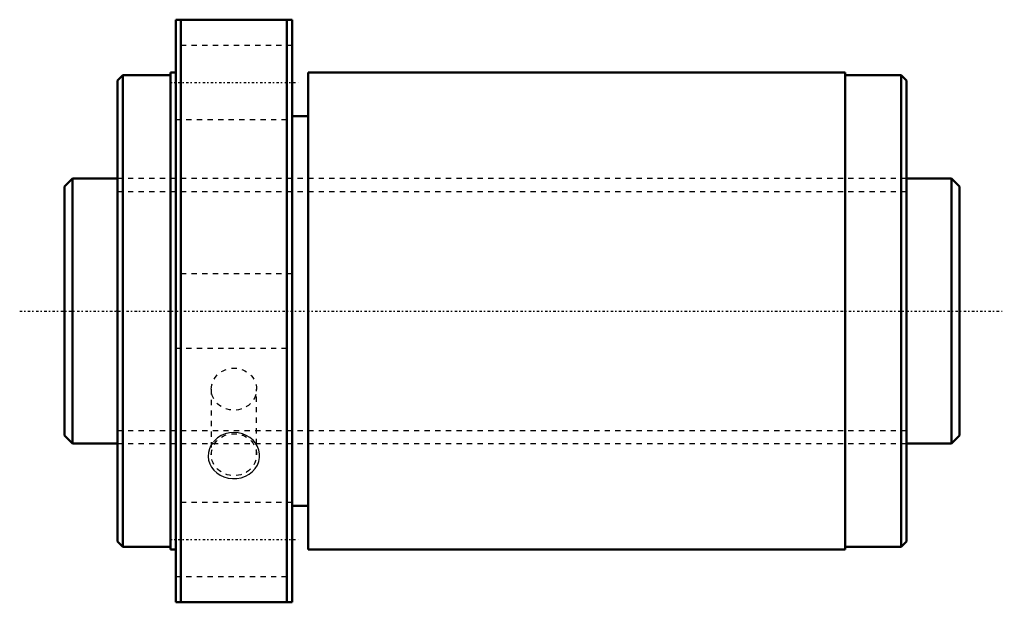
# Model space of a CAD drawing. Header units: millimetres. Extents: x -18 to 167, y -55 to 55.
import ezdxf

# ---------------------------------------------------------------- set-up
doc = ezdxf.new("R2010")
doc.units = ezdxf.units.MM
doc.linetypes.add('Center', pattern=[1.5, 0.45, -0.5, 0.05, -0.5])
doc.linetypes.add('Dashed', pattern=[2, 1, -1])
for name, color, linetype, lineweight in [('2d ConnectionPoints', 7, 'Continuous', 50), ('AM_0', 7, 'Continuous', 50), ('AM_5', 3, 'Continuous', 25), ('AM_7', 7, 'Center', 25), ('AM_9', 6, 'Dashed', 25)]:
    doc.layers.add(name, color=color, linetype=linetype, lineweight=lineweight)

# ---------------------------------------------------------------- blocks, each defined once
blk = doc.blocks.new('1_NRR000SBK5030_7_6Nut_0_in_SBK5030_7_6RRG0_169LC0_0000__4')
at = {"layer": 'AM_0'}
for p, q in [((11, 55), (33, 55)), ((11, 55), (11, -55)), ((12, 55), (12, -55)), ((32, 55), (32, -55)), ((33, 55), (33, -55)), ((10, 45), (10, -45)), ((11, 45), (10, 45)), ((36, 45), (36, -45)), ((137.4, 45), (36, 45)), ((137.4, 45), (137.4, -45)), ((1, 44.5), (0, 43.5)), ((0, 43.5), (0, -43.5)), ((1, 44.5), (1, -44.5)), ((10, 44.5), (1, 44.5)), ((148, 44.5), (137.4, 44.5)), ((149, 43.5), (148, 44.5)), ((148, 44.5), (148, -44.5)), ((149, 43.5), (149, -43.5)), ((36, 36.81), (33, 36.81)), ((33, -36.81), (36, -36.81)), ((0, -43.5), (1, -44.5)), ((1, -44.5), (10, -44.5)), ((137.4, -44.5), (148, -44.5)), ((148, -44.5), (149, -43.5)), ((10, -45), (11, -45)), ((36, -45), (137.4, -45)), ((33, -55), (11, -55))]:
    blk.add_line(p, q, dxfattribs=at)
at = {"layer": 'AM_7'}
for p, q in [((9.9, 43.13), (34.1, 43.13)), ((9.9, -43.13), (34.1, -43.13))]:
    blk.add_line(p, q, dxfattribs=at)
at = {"layer": 'AM_9'}
for p, q in [((33, 50.13), (11, 50.13)), ((11, 36.13), (33, 36.13)), ((149, 25), (0, 25)), ((33, 7), (11, 7)), ((11, -7), (33, -7)), ((17.72, -14.76), (17.72, -27.13)), ((26.28, -27.13), (26.28, -14.76)), ((0, -25), (149, -25)), ((33, -36.13), (11, -36.13)), ((11, -50.13), (33, -50.13))]:
    blk.add_line(p, q, dxfattribs=at)
blk.add_lwpolyline([(18.01, -24.83), (17.64, -25.4), (17.36, -26.02), (17.18, -26.73), (17.14, -27.46), (17.22, -28.17), (17.43, -28.85), (17.77, -29.48), (18.21, -30.06), (18.76, -30.57), (19.39, -30.99), (20.12, -31.33), (20.89, -31.55), (21.72, -31.65), (22.55, -31.63), (23.38, -31.48), (24.16, -31.21), (24.89, -30.83), (25.52, -30.33), (26.04, -29.75), (26.45, -29.1), (26.72, -28.41), (26.85, -27.69), (26.85, -26.97), (26.71, -26.26), (26.46, -25.59), (26.08, -24.96), (25.6, -24.38), (25.02, -23.89), (24.34, -23.48), (23.61, -23.17), (22.8, -22.98), (21.98, -22.92), (21.14, -22.99), (20.33, -23.19), (19.56, -23.52), (18.87, -23.97), (18.01, -24.83)], dxfattribs=at)
for centre in [(22, -14.76), (22, -27.13)]:
    blk.add_ellipse(centre, major_axis=(-4.28, 0), ratio=0.927184, dxfattribs=at)
blk = doc.blocks.new('2_NRR000SBK5030_7_60Shaft_0_in_SBK5030_7_6RRG0_169LC0_0000__4')
at = {"layer": 'AM_0'}
for p, q in [((-8.5, 25), (-10, 23.5)), ((-8.5, 25), (-8.5, -25)), ((0, 25), (-8.5, 25)), ((157.5, 25), (149, 25)), ((159, 23.5), (157.5, 25)), ((157.5, 25), (157.5, -25)), ((-10, 23.5), (-10, -23.5)), ((159, 23.5), (159, -23.5)), ((-10, -23.5), (-8.5, -25)), ((157.5, -25), (159, -23.5)), ((-8.5, -25), (0, -25)), ((149, -25), (157.5, -25))]:
    blk.add_line(p, q, dxfattribs=at)
at = {"layer": 'AM_5', "linetype": 'Dashed'}
for p, q in [((0, 22.5465), (149, 22.5465)), ((0, -22.5465), (149, -22.5465))]:
    blk.add_line(p, q, dxfattribs=at)
at = {"layer": 'AM_7'}
blk.add_line((-18.45, 0), (167.45, 0), dxfattribs=at)
at = {"layer": 'AM_9'}
for p, q in [((149, 25), (0, 25)), ((0, -25), (149, -25))]:
    blk.add_line(p, q, dxfattribs=at)

msp = doc.modelspace()

# ---------------------------------------------------------------- linework, layer by layer
at = {"layer": '2d ConnectionPoints'}
msp.add_point((0, 0), dxfattribs=at)

# ---------------------------------------------------------------- block references
for name in ['1_NRR000SBK5030_7_6Nut_0_in_SBK5030_7_6RRG0_169LC0_0000__4', '2_NRR000SBK5030_7_60Shaft_0_in_SBK5030_7_6RRG0_169LC0_0000__4']:
    msp.add_blockref(name, (0, 0))

doc.saveas('drawing.dxf')
